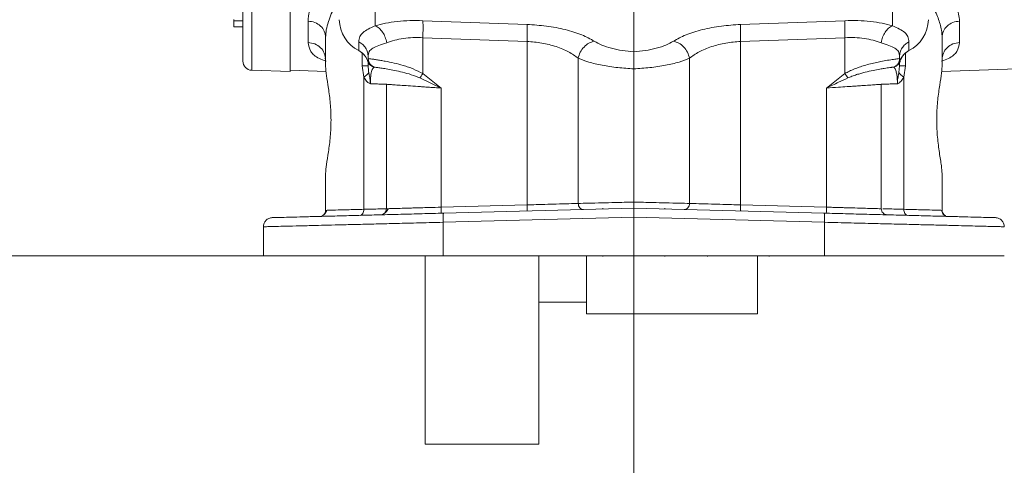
# Model space of a CAD drawing. Header units: inches. Extents: x 0.3 to 33.9, y 0.2 to 21.7.
# Tile 3 of 20: x 3.5 to 10, y 5.4 to 8.3. Entities that reach past the tile are written whole.
import ezdxf

# ---------------------------------------------------------------- set-up
doc = ezdxf.new("R2010")
doc.units = ezdxf.units.IN
doc.header["$MEASUREMENT"] = 0
doc.layers.add('SLD-0', color=7, linetype='Continuous', lineweight=15)
doc.styles.add('SLDTEXTSTYLE0', font='TXT', dxfattribs={"width": 0.75})
doc.dimstyles.new('SLDDIMSTYLE2', dxfattribs={"dimtxt": 0.25, "dimasz": 0.13, "dimexe": 0, "dimexo": 0.0625, "dimgap": 0.0625, "dimtad": 0, "dimtih": 1, "dimtoh": 1, "dimdec": 4, "dimrnd": 1e-09, "dimzin": 4, "dimdsep": 46, "dimtxsty": 'SLDTEXTSTYLE0', "dimsah": 1, "dimcen": 0.09, "dimadec": 0, "dimazin": 1, "dimtfac": 1, "dimtdec": 4, "dimtofl": 0, "dimtmove": 0, "dimatfit": 3, "dimfxl": 1, "dimfrac": 2, "dimtolj": 1, "dimtzin": 12, "dimarcsym": 0})

# ---------------------------------------------------------------- blocks, each defined once
blk = doc.blocks.new('*D19')
at = {"layer": 'SLD-0'}
for p, q in [((7.5217, 14.036), (1.8221, 14.036)), ((1.9471, 14.036), (1.9471, 10.7944)), ((1.468, 10.4204), (1.4173, 10.4204)), ((1.4173, 10.4204), (1.4173, 10.0235)), ((2.4262, 10.4204), (2.477, 10.4204)), ((2.477, 10.4204), (2.477, 10.0235)), ((1.4173, 10.0235), (1.468, 10.0235)), ((2.477, 10.0235), (2.4262, 10.0235)), ((1.9471, 6.7312), (1.9471, 9.9727)), ((7.5217, 6.7312), (1.8221, 6.7312))]:
    blk.add_line(p, q, dxfattribs=at)
for points in [[(1.9471, 14.036), (1.9271, 13.906), (1.9671, 13.906)], [(1.9471, 6.7312), (1.9671, 6.8612), (1.9271, 6.8612)]]:
    blk.add_solid(points, dxfattribs=at)
at = {"layer": 'SLD-0', "char_height": 0.25, "attachment_point": 1, "style": 'SLDTEXTSTYLE0'}
for s, insert in [('7.30', (1.5223, 10.7934, 0.0039)), ('185.5', (1.5315, 10.3458, 0.0039))]:
    blk.add_mtext(s, dxfattribs=dict(at, insert=insert))

msp = doc.modelspace()

# ---------------------------------------------------------------- linework, layer by layer
at = {"color": 8, "linetype": 'Continuous', "lineweight": 15}
for p, q in [((5.05514, 7.95374), (5.05514, 8.49128)), ((5.86865, 8.34887), (5.86865, 8.24727)), ((9.27482, 8.34883), (9.27482, 8.24727)), ((5.78311, 8.06634), (5.78311, 7.98327)), ((9.36035, 8.06634), (9.36035, 7.98327))]:
    msp.add_line(p, q, dxfattribs=at)
at = {"color": 7, "linetype": 'Continuous', "lineweight": 15}
for p, q in [((5.30723, 7.94494), (5.30723, 8.48239)), ((7.57173, 8.32541), (7.57173, 8.07579)), ((4.99723, 8.27987), (4.93723, 8.27987)), ((4.93723, 8.23997), (4.99723, 8.23997)), ((5.42592, 8.1367), (5.42592, 8.2777)), ((6.18184, 8.2804), (6.86865, 8.25567)), ((8.27481, 8.25567), (8.96162, 8.2804)), ((9.71754, 8.2777), (9.71754, 8.1367)), ((5.54173, 8.17083), (5.54173, 7.97885)), ((5.76011, 8.08311), (5.76011, 8.14184)), ((6.18184, 8.16853), (6.86865, 8.14379)), ((6.18184, 8.16853), (6.18184, 7.93192)), ((6.86865, 7.06721), (6.86865, 8.14379)), ((8.27481, 8.14379), (8.96162, 8.16853)), ((8.27481, 8.14379), (8.27481, 7.06721)), ((8.96162, 8.16853), (8.96162, 7.93192)), ((9.38335, 8.14184), (9.38335, 8.08311)), ((9.60173, 8.17083), (9.60173, 7.97885)), ((5.82173, 8.04396), (5.82173, 8.03131)), ((9.32173, 8.04396), (9.32173, 8.03131)), ((5.54173, 8.01666), (5.54158, 8.01682)), ((5.79383, 7.9092), (5.78311, 7.98327)), ((5.82181, 8.03129), (5.82173, 8.03131)), ((5.82241, 8.02234), (5.82322, 8.01804)), ((5.82608, 8.00887), (5.82825, 8.00412)), ((5.83026, 8.00167), (5.82959, 8.00167)), ((5.83407, 7.99486), (5.83784, 7.9904)), ((5.84691, 7.98245), (5.85216, 7.9791)), ((5.84881, 7.97917), (5.85299, 7.97827)), ((5.85169, 7.97805), (5.85461, 7.97704)), ((5.85343, 7.97829), (5.85365, 7.9783)), ((7.20514, 8.03341), (7.20514, 7.07695)), ((7.93832, 8.03341), (7.93832, 7.07695)), ((9.28886, 7.97704), (9.29178, 7.97805)), ((9.28987, 7.97833), (9.29005, 7.97831)), ((9.29039, 7.97827), (9.29469, 7.97918)), ((9.31401, 8.00167), (9.31321, 8.00167)), ((9.31759, 7.93983), (9.32173, 7.98327)), ((9.32173, 8.03131), (9.32166, 8.03129)), ((9.32173, 8.03131), (9.32686, 8.01763)), ((9.32173, 8.0041), (9.32173, 7.98327)), ((9.36035, 7.98327), (9.34963, 7.9092)), ((9.59862, 7.94655), (11.11337, 7.99944)), ((9.60188, 8.01681), (9.60173, 8.01666)), ((5.05514, 7.95374), (5.30723, 7.94494)), ((5.30723, 7.95484), (5.54485, 7.94655)), ((5.85576, 7.97668), (5.85651, 7.97645)), ((5.85651, 7.97645), (5.85731, 7.97621)), ((6.18184, 7.93192), (6.30184, 7.83677)), ((8.84162, 7.83677), (8.96162, 7.93192)), ((5.79383, 7.03842), (5.79383, 7.9092)), ((5.94173, 7.8616), (5.94173, 7.04194)), ((6.16206, 7.90334), (6.30184, 7.83677)), ((9.20173, 7.04194), (9.20173, 7.8616)), ((9.34963, 7.9092), (9.34963, 7.03842)), ((6.30184, 7.83677), (6.30184, 7.05237)), ((8.84162, 7.05237), (8.84162, 7.83677)), ((5.54173, 7.03147), (5.54173, 7.27348)), ((9.60173, 7.03147), (9.60173, 7.27348)), ((5.5416, 7.23554), (5.54173, 7.23567)), ((9.60173, 7.23567), (9.60188, 7.23553)), ((5.55223, 7.03176), (5.54173, 7.03147)), ((6.30184, 7.05237), (6.86865, 7.06721)), ((7.57173, 7.04566), (6.31788, 7.01283)), ((7.36823, 7.04581), (7.36823, 7.04033)), ((8.82558, 7.01283), (7.57173, 7.04566)), ((7.77523, 7.04033), (7.77523, 7.04581)), ((8.27481, 7.06721), (8.84162, 7.05237)), ((9.60173, 7.03147), (9.59429, 7.03168)), ((7.57173, 6.98572), (6.31631, 6.95285)), ((6.31631, 6.73117), (6.31631, 6.95285)), ((8.82715, 6.95285), (7.57173, 6.98572)), ((7.57173, 6.73117), (7.57173, 6.98572)), ((8.82715, 6.95285), (8.82715, 6.73117)), ((5.13173, 6.73117), (5.13173, 6.92332)), ((6.19673, 6.73117), (6.19673, 5.49117)), ((7.57173, 6.73117), (6.31631, 6.73117)), ((6.94673, 6.73117), (6.94673, 5.49117)), ((7.25873, 6.73117), (7.25873, 6.35067)), ((7.36823, 6.73117), (7.36823, 6.72714)), ((8.82715, 6.73117), (7.57173, 6.73117)), ((7.77523, 6.72714), (7.77523, 6.73117)), ((8.05623, 6.73117), (8.05623, 6.72715)), ((8.38673, 6.73117), (8.38673, 6.35067)), ((8.46223, 6.72715), (8.46223, 6.73117)), ((6.94673, 6.42617), (7.25873, 6.42617)), ((7.25873, 6.35067), (8.38673, 6.35067)), ((6.19673, 5.49117), (6.94673, 5.49117))]:
    msp.add_line(p, q, dxfattribs=at)
at = {"color": 7, "linetype": 'Continuous', "lineweight": 15, "flags": 128}
for points in [[(5.76216, 8.08106), (5.76122, 8.08086), (5.76039, 8.08149), (5.76011, 8.08311)], [(9.38131, 8.08106), (9.38224, 8.08086), (9.38307, 8.08149), (9.38335, 8.08311)]]:
    msp.add_lwpolyline(points, dxfattribs=at)
at = {"color": 7, "linetype": 'Continuous', "lineweight": 15}
for centre, radius, start, end in [((5.86323, 8.2904), 0.23152, 180.83455, 243.551988), ((9.28024, 8.2904), 0.23152, 296.448012, 359.16545), ((5.70856, 7.98153), 0.11392, 18.479215, 63.093614), ((9.43491, 7.98153), 0.11392, 116.906386, 161.520785), ((5.05723, 8.01371), 0.06, 180, 268)]:
    msp.add_arc(centre, radius, start, end, dxfattribs=at)
at = {"color": 8, "linetype": 'Continuous', "lineweight": 15}
for points, knots in [([(9.55967, 8.5753), (9.58956, 8.54197), (9.65088, 8.47359), (9.7062, 8.37129), (9.7138, 8.30864), (9.71754, 8.2777)], [0, 0, 0, 0, 0.3249592, 0.6666174, 1, 1, 1, 1]), ([(5.54173, 8.17083), (5.54256, 8.18693), (5.54427, 8.2204), (5.55787, 8.27213), (5.5774, 8.32415), (5.59604, 8.35803), (5.60527, 8.37483)], [0, 0, 0, 0, 0.2522391, 0.5243413, 0.7642541, 1, 1, 1, 1]), ([(9.51173, 8.41817), (9.51533, 8.41292), (9.52488, 8.39899), (9.54236, 8.3692), (9.5623, 8.33096), (9.57986, 8.28817), (9.59233, 8.24758), (9.60025, 8.20825), (9.60125, 8.18305), (9.60173, 8.17083)], [0, 0, 0, 0, 0.06096025, 0.16167018, 0.34631347, 0.50895075, 0.67048585, 0.8400907, 1, 1, 1, 1]), ([(5.54442, 8.01402), (5.52905, 8.01948), (5.48171, 8.03631), (5.43738, 8.0763), (5.42976, 8.11647), (5.42592, 8.1367)], [0, 0, 0, 0, 0.1926523, 0.5934661, 1, 1, 1, 1]), ([(9.71754, 8.1367), (9.71374, 8.11655), (9.70618, 8.07653), (9.66203, 8.0365), (9.61465, 8.01961), (9.59907, 8.01406)], [0, 0, 0, 0, 0.4050384, 0.8043703, 1, 1, 1, 1]), ([(5.79383, 7.03842), (5.75545, 7.03737), (5.68063, 7.0353), (5.60353, 7.03317), (5.55954, 7.03196), (5.55375, 7.0318), (5.55223, 7.03176)], [0, 0, 0, 0, 0.3048755, 0.5943659, 0.8937617, 1, 1, 1, 1]), ([(5.95682, 7.04239), (5.96001, 7.04248), (5.96918, 7.04275), (5.99892, 7.04361), (6.03604, 7.04467), (6.07124, 7.04569), (6.09986, 7.04652), (6.13206, 7.04745), (6.17337, 7.04865), (6.22976, 7.05029), (6.27586, 7.05162), (6.30184, 7.05237)], [0, 0, 0, 0, 0.0819445, 0.2355095, 0.3929381, 0.466184, 0.5431015, 0.6236904, 0.7079504, 0.8354142, 1, 1, 1, 1]), ([(9.34963, 7.03842), (9.32681, 7.03896), (9.28186, 7.04003), (9.23467, 7.04114), (9.21854, 7.04153), (9.2106, 7.04172)], [0, 0, 0, 0, 0.3438169, 0.6771495, 1, 1, 1, 1]), ([(9.59429, 7.03168), (9.59221, 7.03173), (9.58626, 7.0319), (9.5403, 7.03316), (9.46274, 7.03531), (9.38798, 7.03737), (9.34963, 7.03842)], [0, 0, 0, 0, 0.1528306, 0.4366177, 0.7110191, 1, 1, 1, 1])]:
    msp.add_open_spline(points, degree=3, knots=knots, dxfattribs=at)
at = {"color": 7, "linetype": 'Continuous', "lineweight": 15}
for points, knots in [([(4.99723, 8.01371), (4.99723, 8.01678), (4.99723, 8.02292), (4.99723, 8.07224), (4.99723, 8.14914), (4.99723, 8.25464), (4.99723, 8.38291), (4.99723, 8.48829), (4.99723, 8.5405)], [0, 0, 0, 0, 0.17159352, 0.34227145, 0.511803, 0.67732548, 0.84012194, 1, 1, 1, 1]), ([(5.42592, 8.2777), (5.4278, 8.29913), (5.43157, 8.34219), (5.45914, 8.41206), (5.49056, 8.46026), (5.50629, 8.48437)], [0, 0, 0, 0, 0.33100088, 0.66519106, 1, 1, 1, 1]), ([(4.93723, 8.28915), (4.93723, 8.28677), (4.93723, 8.28189), (4.93723, 8.28056), (4.93723, 8.27987)], [0, 0, 0, 0, 0.4876994, 1, 1, 1, 1]), ([(4.93723, 8.28657), (4.93723, 8.28304), (4.93723, 8.27202), (4.93723, 8.25859), (4.93723, 8.248), (4.93723, 8.24294), (4.93723, 8.2404), (4.93723, 8.24007), (4.93723, 8.23997)], [0, 0, 0, 0, 0.1782252, 0.5562899, 0.7674964, 0.8741664, 0.9625202, 1, 1, 1, 1]), ([(5.76011, 8.14184), (5.76134, 8.15373), (5.76378, 8.17728), (5.78526, 8.20322), (5.8186, 8.22421), (5.85229, 8.23973), (5.86865, 8.24727)], [0, 0, 0, 0, 0.264157, 0.5228922, 0.7682968, 1, 1, 1, 1]), ([(5.86865, 8.24727), (5.89063, 8.2531), (5.93471, 8.26479), (6.01256, 8.27582), (6.09559, 8.28186), (6.15326, 8.28089), (6.18184, 8.2804)], [0, 0, 0, 0, 0.2508097, 0.5030178, 0.7536428, 1, 1, 1, 1]), ([(5.86865, 8.24727), (5.8774, 8.24246), (5.89489, 8.23284), (5.91764, 8.20588), (5.9354, 8.17255), (5.94101, 8.14778), (5.94382, 8.13539)], [0, 0, 0, 0, 0.2500778, 0.5, 0.7499222, 1, 1, 1, 1]), ([(6.86865, 8.25567), (6.91135, 8.25291), (6.99877, 8.24727), (7.12295, 8.22273), (7.23301, 8.18858), (7.28542, 8.15964), (7.3114, 8.14529)], [0, 0, 0, 0, 0.2403017, 0.4919629, 0.7480814, 1, 1, 1, 1]), ([(7.83206, 8.14529), (7.85805, 8.15964), (7.91045, 8.18858), (8.02051, 8.22273), (8.1447, 8.24727), (8.23211, 8.25291), (8.27481, 8.25567)], [0, 0, 0, 0, 0.2519186, 0.5080371, 0.7596983, 1, 1, 1, 1]), ([(8.96162, 8.2804), (8.99021, 8.28089), (9.04788, 8.28186), (9.13091, 8.27582), (9.20875, 8.26479), (9.25284, 8.2531), (9.27482, 8.24727)], [0, 0, 0, 0, 0.2463572, 0.4969822, 0.7491903, 1, 1, 1, 1]), ([(9.27482, 8.24727), (9.26607, 8.24246), (9.24858, 8.23284), (9.22582, 8.20588), (9.20807, 8.17255), (9.20246, 8.14778), (9.19965, 8.13539)], [0, 0, 0, 0, 0.2500778, 0.5, 0.7499222, 1, 1, 1, 1]), ([(9.27482, 8.24727), (9.29118, 8.23973), (9.32486, 8.22421), (9.35821, 8.20322), (9.37969, 8.17728), (9.38212, 8.15373), (9.38335, 8.14184)], [0, 0, 0, 0, 0.2317032, 0.4771078, 0.7358406, 1, 1, 1, 1]), ([(5.82173, 8.04396), (5.82313, 8.05556), (5.82591, 8.07856), (5.85057, 8.10002), (5.88916, 8.11557), (5.92558, 8.12878), (5.94382, 8.13539)], [0, 0, 0, 0, 0.2546241, 0.5044777, 0.7519527, 1, 1, 1, 1]), ([(5.94382, 8.13539), (5.96085, 8.14133), (5.99422, 8.15295), (6.05339, 8.16396), (6.11613, 8.16997), (6.16, 8.16901), (6.18184, 8.16853)], [0, 0, 0, 0, 0.25794953, 0.50516869, 0.75360212, 1, 1, 1, 1]), ([(6.86865, 8.14379), (6.90115, 8.14102), (6.96799, 8.13533), (7.06247, 8.11067), (7.14597, 8.07647), (7.18545, 8.04774), (7.20514, 8.03341)], [0, 0, 0, 0, 0.2366256, 0.4865829, 0.7439902, 1, 1, 1, 1]), ([(7.3114, 8.14529), (7.29926, 8.14182), (7.27501, 8.13489), (7.24226, 8.10847), (7.21668, 8.07348), (7.20899, 8.04677), (7.20514, 8.03341)], [0, 0, 0, 0, 0.2501186, 0.5, 0.7498814, 1, 1, 1, 1]), ([(7.3114, 8.14529), (7.32681, 8.13669), (7.35784, 8.1194), (7.42204, 8.09851), (7.49447, 8.08277), (7.54634, 8.07808), (7.57173, 8.07579)], [0, 0, 0, 0, 0.2521709, 0.5077105, 0.7590349, 1, 1, 1, 1]), ([(7.57173, 8.07579), (7.59712, 8.07808), (7.649, 8.08277), (7.72143, 8.09851), (7.78562, 8.1194), (7.81665, 8.13669), (7.83206, 8.14529)], [0, 0, 0, 0, 0.2409651, 0.4922895, 0.7478291, 1, 1, 1, 1]), ([(7.83206, 8.14529), (7.8442, 8.14182), (7.86846, 8.13489), (7.90121, 8.10847), (7.92679, 8.07348), (7.93448, 8.04677), (7.93832, 8.03341)], [0, 0, 0, 0, 0.2501186, 0.5, 0.7498814, 1, 1, 1, 1]), ([(7.93832, 8.03341), (7.95801, 8.04774), (7.99749, 8.07647), (8.081, 8.11067), (8.17548, 8.13533), (8.24231, 8.14102), (8.27481, 8.14379)], [0, 0, 0, 0, 0.2560098, 0.5134171, 0.7633744, 1, 1, 1, 1]), ([(8.96162, 8.16853), (8.98347, 8.16901), (9.02733, 8.16997), (9.09008, 8.16396), (9.14925, 8.15295), (9.18261, 8.14133), (9.19965, 8.13539)], [0, 0, 0, 0, 0.2464012, 0.4948313, 0.7420542, 1, 1, 1, 1]), ([(9.19965, 8.13539), (9.21788, 8.12878), (9.25431, 8.11557), (9.29289, 8.10002), (9.31756, 8.07856), (9.32033, 8.05556), (9.32173, 8.04396)], [0, 0, 0, 0, 0.2480473, 0.4955223, 0.7453759, 1, 1, 1, 1]), ([(5.76219, 8.08107), (5.77136, 8.07566), (5.78556, 8.06727), (5.79518, 8.05461), (5.79859, 8.05013)], [0, 0, 0, 0, 0.6453936, 1, 1, 1, 1]), ([(7.57173, 8.07579), (7.57173, 8.07547), (7.57174, 8.07462), (7.57176, 8.07191), (7.57177, 8.06577), (7.57178, 8.05315), (7.57177, 8.03105), (7.57175, 7.99983), (7.57172, 7.9752), (7.57171, 7.96359)], [0, 0, 0, 0, 0.0182072, 0.0489813, 0.1481706, 0.2974375, 0.496243, 0.7625505, 1, 1, 1, 1]), ([(9.32246, 8.00363), (9.32281, 8.00658), (9.32433, 8.01932), (9.33534, 8.04017), (9.35444, 8.06433), (9.37232, 8.07548), (9.38127, 8.08107)], [0, 0, 0, 0, 0.0905965, 0.3925029, 0.695609, 1, 1, 1, 1]), ([(5.54173, 8.02849), (5.5407, 8.02938), (5.53752, 8.03212), (5.53728, 8.03433), (5.53743, 8.03423), (5.53749, 8.03418)], [0, 0, 0, 0, 0.2226864, 0.6833465, 1, 1, 1, 1]), ([(5.54173, 7.97885), (5.54308, 7.96032), (5.54577, 7.92339), (5.56058, 7.83744), (5.57343, 7.73684), (5.57884, 7.62617), (5.57343, 7.5155), (5.56058, 7.41489), (5.54577, 7.32895), (5.54308, 7.29201), (5.54173, 7.27348)], [0, 0, 0, 0, 0.1260408, 0.25124402, 0.37583565, 0.5, 0.62416435, 0.74875598, 0.87395919, 1, 1, 1, 1]), ([(5.8166, 8.01763), (5.81785, 8.01342), (5.82034, 8.00501), (5.82787, 7.99382), (5.8383, 7.98408), (5.84723, 7.98004), (5.85168, 7.97803)], [0, 0, 0, 0, 0.25192, 0.5031645, 0.7524956, 1, 1, 1, 1]), ([(5.82246, 8.02206), (5.82231, 8.02296), (5.82201, 8.02477), (5.82159, 8.02639), (5.82138, 8.0272)], [0, 0, 0, 0, 0.50057937, 1, 1, 1, 1]), ([(5.82173, 7.98327), (5.82173, 7.99025), (5.82173, 7.99854), (5.82173, 8.00335), (5.82173, 8.0041)], [0, 0, 0, 0, 0.8431346, 1, 1, 1, 1]), ([(5.82588, 7.93983), (5.82531, 7.94336), (5.82417, 7.95042), (5.82228, 7.96511), (5.82196, 7.97588), (5.82173, 7.98327)], [0, 0, 0, 0, 0.2391288, 0.4776665, 1, 1, 1, 1]), ([(5.82181, 8.03129), (5.82371, 8.03099), (5.82752, 8.03039), (5.84903, 8.02745), (5.87553, 8.02352), (5.9031, 8.01907), (5.94087, 8.01237), (5.99041, 8.00216), (6.0434, 7.98856), (6.08602, 7.97499), (6.12963, 7.95931), (6.16092, 7.9429), (6.18184, 7.93192)], [0, 0, 0, 0, 0.1281052, 0.2554981, 0.3426607, 0.4253438, 0.5035986, 0.6348974, 0.754604, 0.8182837, 0.8784928, 1, 1, 1, 1]), ([(5.82181, 8.03129), (5.82251, 8.02439), (5.8239, 8.01061), (5.83392, 7.99371), (5.84689, 7.98138), (5.85681, 7.97694), (5.86177, 7.97472)], [0, 0, 0, 0, 0.27985688, 0.55946874, 0.77971152, 1, 1, 1, 1]), ([(5.82322, 8.01804), (5.82325, 8.01791), (5.82358, 8.01645), (5.82402, 8.01494), (5.82442, 8.01357)], [0, 0, 0, 0, 0.0927621, 1, 1, 1, 1]), ([(5.82899, 8.0027), (5.82899, 8.0027), (5.82959, 8.0016), (5.83024, 8.00052), (5.83089, 7.99945)], [0, 0, 0, 0, 0.0010939, 1, 1, 1, 1]), ([(5.83784, 7.9904), (5.8382, 7.99002), (5.83959, 7.98854), (5.8411, 7.98718), (5.84221, 7.98617)], [0, 0, 0, 0, 0.2617765, 1, 1, 1, 1]), ([(5.8546, 7.97703), (5.85477, 7.97698), (5.85516, 7.97687), (5.85555, 7.97675), (5.85576, 7.97668)], [0, 0, 0, 0, 0.4391806, 1, 1, 1, 1]), ([(7.20514, 8.03341), (7.22683, 8.02465), (7.27069, 8.00693), (7.36141, 7.98577), (7.46359, 7.97011), (7.53617, 7.9657), (7.57173, 7.96354)], [0, 0, 0, 0, 0.2494034, 0.5042381, 0.75714, 1, 1, 1, 1]), ([(7.57173, 7.96354), (7.60729, 7.9657), (7.67988, 7.97011), (7.78206, 7.98577), (7.87277, 8.00693), (7.91663, 8.02465), (7.93832, 8.03341)], [0, 0, 0, 0, 0.2428618, 0.4957619, 0.7505966, 1, 1, 1, 1]), ([(8.96162, 7.93192), (8.97143, 7.93743), (8.99204, 7.949), (9.02421, 7.96277), (9.05742, 7.97506), (9.09288, 7.98625), (9.13125, 7.99664), (9.17143, 8.00598), (9.21405, 8.01454), (9.25644, 8.02179), (9.29193, 8.0271), (9.31593, 8.03039), (9.31974, 8.03098), (9.32166, 8.03129)], [0, 0, 0, 0, 0.0579426, 0.1216755, 0.181869, 0.2455387, 0.3241256, 0.4077994, 0.4967193, 0.616055, 0.745644, 0.8714751, 1, 1, 1, 1]), ([(9.32166, 8.03129), (9.3211, 8.02513), (9.31998, 8.01282), (9.31136, 7.99616), (9.29853, 7.98247), (9.28731, 7.97731), (9.28169, 7.97472)], [0, 0, 0, 0, 0.2500694, 0.5, 0.7499306, 1, 1, 1, 1]), ([(9.2877, 7.97668), (9.2879, 7.97673), (9.28828, 7.97685), (9.28867, 7.97697), (9.28886, 7.97703)], [0, 0, 0, 0, 0.499759, 1, 1, 1, 1]), ([(9.29178, 7.97803), (9.29623, 7.98004), (9.30516, 7.98408), (9.31559, 7.99382), (9.32312, 8.00501), (9.32561, 8.01342), (9.32686, 8.01763)], [0, 0, 0, 0, 0.2475044, 0.4968355, 0.74808, 1, 1, 1, 1]), ([(9.60173, 7.27348), (9.60069, 7.28944), (9.59838, 7.32472), (9.58398, 7.40768), (9.57048, 7.51052), (9.5646, 7.62201), (9.56973, 7.73389), (9.58261, 7.83575), (9.59762, 7.9228), (9.60036, 7.96013), (9.60173, 7.97885)], [0, 0, 0, 0, 0.1105444, 0.2443605, 0.3701256, 0.4954325, 0.6207314, 0.7464572, 0.8728043, 1, 1, 1, 1]), ([(5.82588, 7.93983), (5.8273, 7.93208), (5.82986, 7.91819), (5.83255, 7.90381), (5.83352, 7.89736), (5.83352, 7.89736), (5.83353, 7.89736), (5.83353, 7.89733), (5.83354, 7.89726), (5.8336, 7.89684), (5.83376, 7.89582), (5.83453, 7.89064), (5.83536, 7.88382), (5.83585, 7.87679), (5.83601, 7.87333), (5.83611, 7.86999), (5.83612, 7.86746), (5.83613, 7.86563)], [0, 0, 0, 0, 0.3253126, 0.5833607, 0.5833676, 0.5833747, 0.5834317, 0.5835457, 0.5844554, 0.5862628, 0.6001722, 0.6254114, 0.7934941, 0.8697206, 0.901137, 0.9286646, 1, 1, 1, 1]), ([(5.86173, 7.97474), (5.86097, 7.97434), (5.8595, 7.97355), (5.85109, 7.96483), (5.8443, 7.94737), (5.83988, 7.92795), (5.83724, 7.90439), (5.83619, 7.88256), (5.83615, 7.87123), (5.83613, 7.86563)], [0, 0, 0, 0, 0.2839042, 0.551843, 0.6757416, 0.7917159, 0.8987246, 0.9498784, 1, 1, 1, 1]), ([(5.86177, 7.97472), (5.86313, 7.97451), (5.86586, 7.97409), (5.88387, 7.97171), (5.91155, 7.96776), (5.94929, 7.96185), (5.99525, 7.95338), (6.04785, 7.94161), (6.10456, 7.92648), (6.14304, 7.911), (6.16206, 7.90334)], [0, 0, 0, 0, 0.1244419, 0.2492278, 0.3744976, 0.5001857, 0.6262342, 0.7524126, 0.8775501, 1, 1, 1, 1]), ([(6.18184, 7.93192), (6.17778, 7.92618), (6.17053, 7.91591), (6.16465, 7.90718), (6.16206, 7.90334)], [0, 0, 0, 0, 0.5595132, 1, 1, 1, 1]), ([(9.28169, 7.97472), (9.28121, 7.97463), (9.28033, 7.97447), (9.27547, 7.97379), (9.26849, 7.97278), (9.25744, 7.97112), (9.24178, 7.96911), (9.21981, 7.96615), (9.18967, 7.96104), (9.14846, 7.95293), (9.10387, 7.94385), (9.06696, 7.93371), (9.03787, 7.92505), (9.00938, 7.9154), (8.99029, 7.90717), (8.9814, 7.90334)], [0, 0, 0, 0, 0.0689087, 0.1244724, 0.1868336, 0.249299, 0.3327165, 0.4117145, 0.5002568, 0.6262362, 0.7523283, 0.8167431, 0.8763726, 0.9423964, 1, 1, 1, 1]), ([(9.28173, 7.97474), (9.284, 7.9743), (9.28691, 7.97373), (9.29756, 7.95279), (9.30216, 7.93544), (9.30508, 7.91539), (9.30644, 7.89917), (9.30728, 7.88259), (9.30731, 7.87118), (9.30733, 7.86563)], [0, 0, 0, 0, 0.4895483, 0.6298668, 0.7762279, 0.8407298, 0.8980682, 0.9503399, 1, 1, 1, 1]), ([(9.30733, 7.86563), (9.30734, 7.86737), (9.30735, 7.86978), (9.30751, 7.87582), (9.30862, 7.89131), (9.31285, 7.91389), (9.31617, 7.93208), (9.31759, 7.93983)], [0, 0, 0, 0, 0.0680207, 0.0940335, 0.2360245, 0.6745334, 1, 1, 1, 1]), ([(9.31759, 7.93983), (9.32053, 7.93511), (9.3264, 7.92567), (9.34189, 7.91469), (9.34963, 7.9092)], [0, 0, 0, 0, 0.4999971, 1, 1, 1, 1]), ([(5.83613, 7.86563), (5.83383, 7.86628), (5.82515, 7.86874), (5.80955, 7.88273), (5.7994, 7.89982), (5.79383, 7.9092)], [0, 0, 0, 0, 0.139886, 0.5283282, 1, 1, 1, 1]), ([(5.83613, 7.86563), (5.85249, 7.86501), (5.88484, 7.86378), (5.91734, 7.86255), (5.938, 7.86175), (5.9405, 7.86165), (5.94173, 7.8616)], [0, 0, 0, 0, 0.2582453, 0.5109881, 0.7582367, 1, 1, 1, 1]), ([(6.30184, 7.83677), (6.2881, 7.83772), (6.26209, 7.83951), (6.22594, 7.84199), (6.19487, 7.84414), (6.15191, 7.84711), (6.10018, 7.85067), (6.0436, 7.85458), (5.99846, 7.85767), (5.96569, 7.85992), (5.94544, 7.86133), (5.94296, 7.86151), (5.94173, 7.8616)], [0, 0, 0, 0, 0.0718058, 0.1359317, 0.1923755, 0.2411355, 0.3768653, 0.5004929, 0.6301913, 0.7566642, 0.879928, 1, 1, 1, 1]), ([(8.84162, 7.83677), (8.86799, 7.84959), (8.91469, 7.87229), (8.96116, 7.89392), (8.9814, 7.90334)], [0, 0, 0, 0, 0.5644683, 1, 1, 1, 1]), ([(9.20173, 7.8616), (9.20051, 7.86151), (9.19803, 7.86133), (9.17777, 7.85992), (9.14501, 7.85767), (9.10736, 7.8551), (9.07223, 7.85267), (9.0436, 7.85069), (9.0114, 7.84847), (8.97009, 7.84563), (8.9137, 7.84173), (8.8676, 7.83856), (8.84162, 7.83677)], [0, 0, 0, 0, 0.1200646, 0.2433214, 0.3697878, 0.49948, 0.5598386, 0.6232342, 0.6896676, 0.7591393, 0.8642527, 1, 1, 1, 1]), ([(9.20173, 7.8616), (9.20297, 7.86165), (9.20546, 7.86175), (9.22612, 7.86255), (9.25862, 7.86378), (9.29098, 7.86501), (9.30733, 7.86563)], [0, 0, 0, 0, 0.2417633, 0.4890119, 0.7417547, 1, 1, 1, 1]), ([(9.34963, 7.9092), (9.34408, 7.89968), (9.33552, 7.88502), (9.32251, 7.87311), (9.31416, 7.86746), (9.30964, 7.86624), (9.30733, 7.86563)], [0, 0, 0, 0, 0.47103942, 0.72594523, 0.86030153, 1, 1, 1, 1]), ([(6.86865, 7.06721), (6.90847, 7.06835), (6.97452, 7.07024), (7.06819, 7.07299), (7.14576, 7.07522), (7.186, 7.07639), (7.20514, 7.07695)], [0, 0, 0, 0, 0.3013927, 0.4999555, 0.7621582, 1, 1, 1, 1]), ([(7.20514, 7.07695), (7.22617, 7.07745), (7.27021, 7.0785), (7.35551, 7.08052), (7.45731, 7.08297), (7.52966, 7.08468), (7.57173, 7.08567)], [0, 0, 0, 0, 0.2387463, 0.50002, 0.7092209, 1, 1, 1, 1]), ([(7.20514, 7.07695), (7.20572, 7.07164), (7.20687, 7.06104), (7.21481, 7.04765), (7.22621, 7.03854), (7.23508, 7.03749), (7.23951, 7.03696)], [0, 0, 0, 0, 0.250185, 0.5, 0.749815, 1, 1, 1, 1]), ([(7.57173, 7.04566), (7.57172, 7.04586), (7.57171, 7.04631), (7.57169, 7.05188), (7.57168, 7.05918), (7.57169, 7.06667), (7.57169, 7.07566), (7.57169, 7.08227), (7.57169, 7.08568)], [0, 0, 0, 0, 0.195435, 0.4269904, 0.5564832, 0.6951467, 0.8431016, 1, 1, 1, 1]), ([(7.57173, 7.08567), (7.61381, 7.08468), (7.68615, 7.08297), (7.78795, 7.08052), (7.87326, 7.0785), (7.9173, 7.07745), (7.93832, 7.07695)], [0, 0, 0, 0, 0.2907763, 0.49998, 0.761252, 1, 1, 1, 1]), ([(7.93832, 7.07695), (7.93775, 7.07164), (7.93659, 7.06104), (7.92865, 7.04765), (7.91725, 7.03854), (7.90839, 7.03749), (7.90395, 7.03696)], [0, 0, 0, 0, 0.250185, 0.5, 0.749815, 1, 1, 1, 1]), ([(7.93832, 7.07695), (7.95746, 7.07639), (7.99771, 7.07522), (8.07527, 7.07299), (8.16895, 7.07024), (8.235, 7.06835), (8.27481, 7.06721)], [0, 0, 0, 0, 0.23784, 0.5000445, 0.6986043, 1, 1, 1, 1]), ([(6.31788, 7.01283), (6.27104, 7.0116), (6.176, 7.00911), (6.03471, 7.00541), (5.89427, 7.00173), (5.75822, 6.99817), (5.63022, 6.99482), (5.51444, 6.99179), (5.41376, 6.98915), (5.33049, 6.98697), (5.26635, 6.98529), (5.22193, 6.98413), (5.19504, 6.98342), (5.19177, 6.98334), (5.19016, 6.9833)], [0, 0, 0, 0, 0.07803943, 0.15832422, 0.2407101, 0.32629141, 0.41280195, 0.50005356, 0.5873114, 0.67381071, 0.75936374, 0.84173731, 0.92199178, 1, 1, 1, 1]), ([(5.54934, 7.03205), (5.54575, 7.02383), (5.53834, 7.00686), (5.5243, 6.99875), (5.51706, 6.99457)], [0, 0, 0, 0, 0.48409599, 1, 1, 1, 1]), ([(5.53162, 7.00544), (5.53436, 7.00895), (5.54033, 7.01657), (5.54124, 7.02625), (5.54173, 7.03147)], [0, 0, 0, 0, 0.4604565, 1, 1, 1, 1]), ([(5.76833, 6.99844), (5.77175, 6.99913), (5.77859, 7.00052), (5.78711, 7.00971), (5.79288, 7.02289), (5.79354, 7.03324), (5.79387, 7.03842)], [0, 0, 0, 0, 0.2501818, 0.50002157, 0.74984574, 1, 1, 1, 1]), ([(5.94173, 7.04194), (5.94002, 7.0419), (5.93655, 7.04181), (5.90769, 7.04111), (5.86189, 7.04003), (5.81675, 7.03897), (5.79383, 7.03842)], [0, 0, 0, 0, 0.2380207, 0.4840262, 0.7380186, 1, 1, 1, 1]), ([(5.9542, 7.04268), (5.94922, 7.03438), (5.93887, 7.01712), (5.9244, 7.00913), (5.91689, 7.00498)], [0, 0, 0, 0, 0.48125549, 1, 1, 1, 1]), ([(5.93081, 7.01469), (5.93389, 7.01858), (5.94021, 7.02658), (5.94122, 7.03673), (5.94173, 7.04194)], [0, 0, 0, 0, 0.4869166, 1, 1, 1, 1]), ([(5.94173, 7.04194), (5.94241, 7.04197), (5.94339, 7.042), (5.95359, 7.04229), (5.95682, 7.04239)], [0, 0, 0, 0, 0.6827824, 1, 1, 1, 1]), ([(7.57173, 6.98572), (7.57173, 6.9936), (7.57174, 7.0093), (7.57173, 7.02888), (7.57174, 7.03986), (7.57174, 7.04488), (7.57173, 7.0454), (7.57173, 7.04566)], [0, 0, 0, 0, 0.2507334, 0.499136, 0.7346555, 0.8637239, 1, 1, 1, 1]), ([(8.82558, 7.01283), (8.87242, 7.0116), (8.96745, 7.00911), (9.10874, 7.00541), (9.24919, 7.00173), (9.38523, 6.99817), (9.51324, 6.99482), (9.62901, 6.99179), (9.7297, 6.98915), (9.81297, 6.98697), (9.87711, 6.98529), (9.92153, 6.98413), (9.94843, 6.98342), (9.95169, 6.98334), (9.9533, 6.9833)], [0, 0, 0, 0, 0.07803454, 0.15831419, 0.24071006, 0.326281, 0.41279174, 0.50005352, 0.58730119, 0.6738003, 0.75936371, 0.84172729, 0.92198689, 1, 1, 1, 1]), ([(8.84162, 7.05237), (8.85536, 7.05197), (8.88138, 7.05122), (8.91753, 7.05017), (8.9486, 7.04927), (8.99156, 7.04802), (9.04329, 7.04653), (9.09987, 7.04489), (9.14501, 7.04359), (9.17777, 7.04265), (9.19803, 7.04206), (9.20051, 7.04198), (9.20173, 7.04194)], [0, 0, 0, 0, 0.07173535, 0.13580212, 0.19219816, 0.24092159, 0.37658012, 0.50018669, 0.62991258, 0.75645523, 0.87981687, 1, 1, 1, 1]), ([(9.37514, 6.99844), (9.37172, 6.99914), (9.36489, 7.00054), (9.35639, 7.00974), (9.35063, 7.02291), (9.34997, 7.03325), (9.34965, 7.03842)], [0, 0, 0, 0, 0.2501722, 0.5000041, 0.7498348, 1, 1, 1, 1]), ([(9.62675, 6.99441), (9.6196, 6.99872), (9.60514, 7.00743), (9.60002, 7.02347), (9.59743, 7.03159)], [0, 0, 0, 0, 0.4941898, 1, 1, 1, 1]), ([(9.62624, 6.9947), (9.62606, 6.99474), (9.62088, 6.99586), (9.61256, 7.00327), (9.60345, 7.01592), (9.6023, 7.02629), (9.60173, 7.03147)], [0, 0, 0, 0, 0.0118959, 0.3412639, 0.670632, 1, 1, 1, 1]), ([(6.31631, 6.95285), (6.28562, 6.95208), (6.22639, 6.95061), (6.14163, 6.9485), (6.06425, 6.94657), (5.99432, 6.94483), (5.93174, 6.94326), (5.85231, 6.94128), (5.7578, 6.93893), (5.65189, 6.93629), (5.55771, 6.93394), (5.46164, 6.93154), (5.36734, 6.9292), (5.2807, 6.92706), (5.21344, 6.92539), (5.16622, 6.9242), (5.13707, 6.92346), (5.1335, 6.92336), (5.13173, 6.92332)], [0, 0, 0, 0, 0.0486488, 0.0938898, 0.1357227, 0.1741472, 0.2091632, 0.2407703, 0.3101455, 0.3764995, 0.4398322, 0.5001432, 0.586993, 0.6724258, 0.7564424, 0.8390432, 0.9202289, 1, 1, 1, 1]), ([(10.01173, 6.92332), (10.00996, 6.92336), (10.00639, 6.92346), (9.97725, 6.9242), (9.93405, 6.92529), (9.88025, 6.92662), (9.82077, 6.9281), (9.75045, 6.92984), (9.6828, 6.93152), (9.62266, 6.93302), (9.57318, 6.93425), (9.5199, 6.93558), (9.4628, 6.93701), (9.40186, 6.93852), (9.33713, 6.94014), (9.25407, 6.9422), (9.1436, 6.94497), (8.99609, 6.94865), (8.88633, 6.95138), (8.82715, 6.95285)], [0, 0, 0, 0, 0.0797684, 0.1609513, 0.2435494, 0.3064457, 0.3701393, 0.4346305, 0.4999195, 0.5340193, 0.5691066, 0.6051814, 0.6422436, 0.6802933, 0.7193305, 0.7593552, 0.8259544, 0.9061722, 1, 1, 1, 1])]:
    msp.add_open_spline(points, degree=3, knots=knots, dxfattribs=at)
for points in [[(5.30723, 7.95484), (5.30723, 7.9578), (5.30723, 7.96372), (5.30723, 8.01148), (5.30723, 8.08705), (5.30723, 8.19305), (5.30723, 8.32536), (5.30723, 8.43605), (5.30723, 8.49139)], [(5.42592, 8.2777), (5.44123, 8.27569), (5.47184, 8.27167), (5.50998, 8.24677), (5.53656, 8.21193), (5.54001, 8.18453), (5.54173, 8.17083)], [(6.18184, 8.2804), (6.18222, 8.2751), (6.18298, 8.26448), (6.18328, 8.23727), (6.18298, 8.2046), (6.18222, 8.18055), (6.18184, 8.16853)], [(6.86865, 8.25567), (6.86903, 8.25036), (6.86978, 8.23974), (6.87009, 8.21253), (6.86978, 8.17987), (6.86903, 8.15581), (6.86865, 8.14379)], [(8.27481, 8.25567), (8.27444, 8.25036), (8.27368, 8.23974), (8.27338, 8.21253), (8.27368, 8.17987), (8.27444, 8.15581), (8.27481, 8.14379)], [(8.96162, 8.2804), (8.96124, 8.2751), (8.96049, 8.26448), (8.96018, 8.23727), (8.96049, 8.2046), (8.96124, 8.18055), (8.96162, 8.16853)], [(9.60173, 8.17083), (9.60346, 8.18453), (9.6069, 8.21193), (9.63349, 8.24677), (9.67163, 8.27167), (9.70224, 8.27569), (9.71754, 8.2777)], [(5.54173, 8.0242), (5.54001, 8.03862), (5.53656, 8.06747), (5.50998, 8.10415), (5.47184, 8.13035), (5.44123, 8.13459), (5.42592, 8.1367)], [(5.76011, 8.14184), (5.76901, 8.13634), (5.78679, 8.12535), (5.80626, 8.10131), (5.81929, 8.07374), (5.82092, 8.05389), (5.82173, 8.04396)], [(9.38335, 8.14184), (9.37446, 8.13634), (9.35667, 8.12535), (9.33721, 8.10131), (9.32418, 8.07374), (9.32255, 8.05389), (9.32173, 8.04396)], [(9.71754, 8.1367), (9.70224, 8.13459), (9.67163, 8.13035), (9.63349, 8.10415), (9.6069, 8.06747), (9.60346, 8.03862), (9.60173, 8.0242)], [(5.78311, 7.98327), (5.78885, 7.98327), (5.80032, 7.98327), (5.81233, 7.98327), (5.82026, 7.98327), (5.82124, 7.98327), (5.82173, 7.98327)], [(5.86173, 7.97474), (5.85611, 7.97731), (5.84486, 7.98245), (5.83205, 7.99618), (5.82338, 8.01283), (5.82228, 8.02515), (5.82173, 8.03131)], [(9.32173, 8.03131), (9.32118, 8.02515), (9.32008, 8.01283), (9.31141, 7.99618), (9.29861, 7.98245), (9.28736, 7.97731), (9.28173, 7.97474)], [(9.32173, 7.98327), (9.32222, 7.98327), (9.3232, 7.98327), (9.33113, 7.98327), (9.34314, 7.98327), (9.35462, 7.98327), (9.36035, 7.98327)], [(5.82588, 7.93983), (5.82294, 7.93511), (5.81706, 7.92567), (5.80158, 7.91469), (5.79383, 7.9092)], [(8.96162, 7.93192), (8.96525, 7.9268), (8.97251, 7.91654), (8.97844, 7.90774), (8.9814, 7.90334)], [(6.30184, 7.05237), (6.30195, 7.04713), (6.30216, 7.03666), (6.30202, 7.02345), (6.30157, 7.0142), (6.30106, 7.01299), (6.3008, 7.01238)], [(6.31631, 6.95285), (6.31615, 6.9607), (6.31584, 6.97641), (6.31605, 6.99622), (6.31672, 7.01009), (6.31749, 7.01192), (6.31788, 7.01283)], [(6.8676, 7.02722), (6.86786, 7.02783), (6.86838, 7.02904), (6.86883, 7.03829), (6.86897, 7.0515), (6.86876, 7.06197), (6.86865, 7.06721)], [(8.27481, 7.06721), (8.27471, 7.06197), (8.2745, 7.0515), (8.27464, 7.03829), (8.27509, 7.02904), (8.2756, 7.02783), (8.27586, 7.02722)], [(8.82715, 6.95285), (8.82731, 6.9607), (8.82763, 6.97641), (8.82742, 6.99622), (8.82674, 7.01009), (8.82597, 7.01192), (8.82558, 7.01283)], [(8.84267, 7.01238), (8.84241, 7.01299), (8.84189, 7.0142), (8.84144, 7.02345), (8.8413, 7.03666), (8.84151, 7.04713), (8.84162, 7.05237)], [(9.24069, 7.00196), (9.23555, 7.00267), (9.22527, 7.0041), (9.21243, 7.0134), (9.20348, 7.02648), (9.20231, 7.03679), (9.20173, 7.04194)], [(5.13173, 6.92332), (5.1326, 6.93105), (5.13435, 6.94651), (5.14778, 6.96613), (5.16705, 6.98008), (5.18246, 6.98222), (5.19016, 6.9833)], [(9.9533, 6.9833), (9.96101, 6.98222), (9.97642, 6.98008), (9.99568, 6.96613), (10.00912, 6.94651), (10.01086, 6.93105), (10.01173, 6.92332)], [(6.31631, 6.73117), (6.26376, 6.73117), (6.15866, 6.73117), (6.00486, 6.73117), (5.85701, 6.73117), (5.71756, 6.73117), (5.58874, 6.73117), (5.47259, 6.73117), (5.37098, 6.73117), (5.28555, 6.73117), (5.21755, 6.73117), (5.16855, 6.73117), (5.13752, 6.73117), (5.13366, 6.73117), (5.13173, 6.73117)], [(10.01173, 6.73117), (10.0098, 6.73117), (10.00595, 6.73117), (9.97491, 6.73117), (9.92591, 6.73117), (9.85791, 6.73117), (9.77249, 6.73117), (9.67087, 6.73117), (9.55473, 6.73117), (9.4259, 6.73117), (9.28646, 6.73117), (9.13861, 6.73117), (8.9848, 6.73117), (8.8797, 6.73117), (8.82715, 6.73117)]]:
    msp.add_open_spline(points, degree=3, dxfattribs=at)
at = {"layer": 'SLD-0'}
msp.add_line((7.57173, 18.21537), (7.57173, 4.4398), dxfattribs=at)

# ---------------------------------------------------------------- dimensions: what is measured, and where the dimension line sits
dim = msp.add_linear_dim(base=(1.94715, 6.73117), p1=(7.57173, 14.03598), p2=(7.57173, 6.73117), angle=90, dimstyle='SLDDIMSTYLE2', dxfattribs=at)
dim.commit()
dim.dimension.update_dxf_attribs({"geometry": '*D19', "text_midpoint": (1.94715, 10.38358), "dimtype": 160})

doc.saveas('drawing.dxf')
